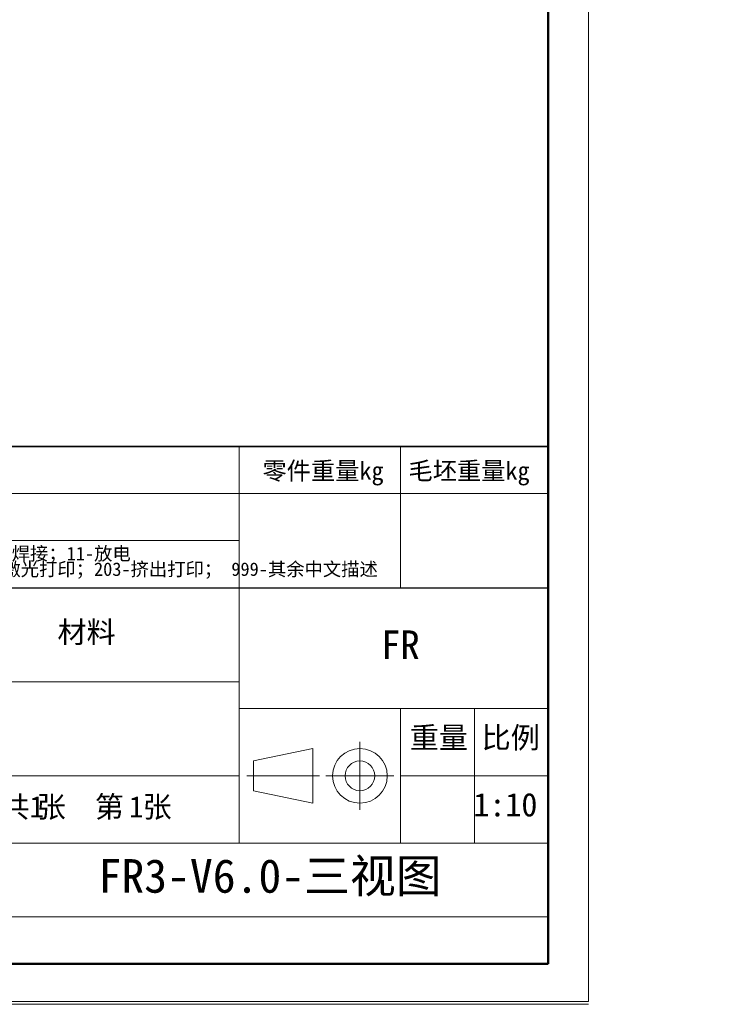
# Model space of a CAD drawing. Header units: millimetres. Extents: x -55 to 731, y 0 to 297.
# Tile 8 of 14: x 335 to 439, y 0 to 147. Entities that reach past the tile are written whole.
import ezdxf

# ---------------------------------------------------------------- set-up
doc = ezdxf.new("R2010")
doc.units = ezdxf.units.MM
doc.linetypes.add('CENTERX2', pattern=[20.32, 12.7, -2.54, 2.54, -2.54])
doc.layers.add('文字层', color=7, linetype='Continuous', lineweight=25)
doc.layers.add('细线层', color=7, linetype='Continuous', lineweight=25)
doc.styles.add('SLDTEXTSTYLE0', font='仿宋_GB2312', dxfattribs={"bigfont": 'bigfont'})
doc.styles.add('SLDTEXTSTYLE1', font='仿宋_GB2312')
doc.styles.add('SLDTEXTSTYLE2', font='SIMSUN.TTC', dxfattribs={"bigfont": 'bigfont'})

# ---------------------------------------------------------------- blocks, each defined once
blk = doc.blocks.new('SW_NOTE_0')
at = {"color": 0, "linetype": 'Continuous', "lineweight": 0, "attachment_point": 2}
for s, insert, char_height, style in [('张  \\M+191E6', (11.91, 4.09), 3.175, 'SLDTEXTSTYLE0'), ('张', (23.35, 4.09), 3.17, 'SLDTEXTSTYLE0'), ('\\M+18BA4', (2.18, 4.09), 3.175, 'SLDTEXTSTYLE0'), ('1', (5.42, 4.09), 3.17, 'SLDTEXTSTYLE1'), ('1', (20.24, 4.09), 3.17, 'SLDTEXTSTYLE1')]:
    blk.add_mtext(s, dxfattribs=dict(at, insert=insert, char_height=char_height, style=style))
blk = doc.blocks.new('SW_NOTE_1')
at = {"color": 0, "linetype": 'Continuous', "lineweight": 0, "char_height": 2, "attachment_point": 1, "style": 'SLDTEXTSTYLE2'}
for s, insert in [('1-车\\M+181472-铣\\M+181473-\\M+19681\\M+181474-钻\\M+181475-镗\\M+181476-线\\M+190D8\\M+18A84\\M+181477-热处\\M+1979D\\M+181478-\\M+1955C\\M+196CA处\\M+1979D\\M+181479-铸\\M+191A2\\M+1814710-焊\\M+190DA\\M+1814711-\\M+195FA电', (0, 2.33)), ('101-\\M+18C83\\M+18CF5\\M+190D8\\M+18147102-\\M+19094\\M+18D54\\M+19974\\M+18147103-\\M+19094\\M+18D54\\M+190DC\\M+19C5E\\M+18147104-擀\\M+18CCA\\M+18147105-铆\\M+190DA\\M+18147201-\\M+1928D\\M+19159\\M+18147202-\\M+18C83\\M+18CF5\\M+191C5\\M+188F3\\M+18147203-挤\\M+18F6F\\M+191C5\\M+188F3\\M+18147 999-\\M+191B4\\M+1975D\\M+19286\\M+195B6\\M+19560\\M+18F71', (0, 0))]:
    blk.add_mtext(s, dxfattribs=dict(at, insert=insert))

msp = doc.modelspace()

# ---------------------------------------------------------------- linework, layer by layer
at = {"color": 7, "linetype": 'Continuous', "lineweight": 18}
for p, q in [((419.993, 297.3966), (419.993, 0.3966)), ((367.9959, 75.9894), (367.9959, 82.9894)), ((391.9959, 75.9894), (391.9959, 82.9894)), ((233.9959, 75.9894), (413.9959, 75.9894)), ((367.9959, 61.9894), (367.9959, 75.9894)), ((391.9959, 61.9894), (391.9959, 75.9894)), ((367.9959, 68.9894), (233.9959, 68.9894)), ((367.9959, 61.9894), (367.9959, 23.9894)), ((323.9959, 47.9894), (367.9959, 47.9894)), ((413.9959, 43.9894), (367.9959, 43.9894)), ((391.9959, 43.9894), (391.9959, 23.9894)), ((402.9959, 43.9894), (402.9959, 23.9894)), ((370.12, 36.1982), (378.9507, 38.054)), ((378.9507, 38.054), (378.9507, 29.9249)), ((370.12, 36.1982), (370.12, 31.7807)), ((367.9959, 33.9894), (233.9959, 33.9894)), ((391.9959, 33.9894), (413.9959, 33.9894)), ((370.12, 31.7807), (378.9507, 29.9249)), ((367.9959, 23.9894), (323.9959, 23.9894)), ((413.9959, 23.9894), (367.9959, 23.9894)), ((-0.0005, 0.3966), (419.993, 0.3966)), ((209.9959, -0.0106), (419.9959, -0.0106))]:
    msp.add_line(p, q, dxfattribs=at)
at = {"color": 7, "linetype": 'Continuous', "lineweight": 50}
for p, q in [((413.9959, 5.9894), (413.9959, 290.9894)), ((23.9959, 5.9894), (413.9959, 5.9894)), ((233.9959, 5.9894), (413.9959, 5.9894))]:
    msp.add_line(p, q, dxfattribs=at)
at = {"color": 7, "linetype": 'Continuous', "lineweight": 35}
for p, q in [((233.9959, 82.9894), (413.9959, 82.9894)), ((413.9959, 61.9894), (413.9959, 5.9894)), ((413.9959, 5.9894), (233.9959, 5.9894))]:
    msp.add_line(p, q, dxfattribs=at)
at = {"color": 7, "linetype": 'Continuous', "lineweight": 25}
msp.add_line((233.9959, 61.9894), (413.9959, 61.9894), dxfattribs=at)
at = {"color": 7, "linetype": 'CENTERX2', "lineweight": 18}
for p, q in [((385.9534, 28.9249), (385.9534, 39.054)), ((369.12, 33.9894), (379.9507, 33.9894)), ((380.8888, 33.9894), (391.0179, 33.9894))]:
    msp.add_line(p, q, dxfattribs=at)
at = {"color": 7, "linetype": 'Continuous', "lineweight": 18}
for radius in [4.0645, 2.2088]:
    msp.add_circle((385.9534, 33.9894), radius, dxfattribs=at)
at = {"layer": '细线层', "color": 7, "lineweight": 18}
msp.add_line((323.9959, 12.9894), (413.9959, 12.9894), dxfattribs=at)

# ---------------------------------------------------------------- block references
at = {"color": 7, "linetype": 'Continuous', "lineweight": 0}
for name, p in [('SW_NOTE_1', (234.6133, 65.7451)), ('SW_NOTE_0', (332.4181, 26.8798))]:
    msp.add_blockref(name, p, dxfattribs=at)

# ---------------------------------------------------------------- texts
at = {"color": 7, "linetype": 'Continuous', "lineweight": 0, "attachment_point": 2}
for s, insert, char_height, style in [('简\\M+188D5\\M+189C1\\M+18D48\\M+18D48艺\\M+19848线', (302.025, 81.1045), 2.645833, 'SLDTEXTSTYLE0'), ('\\M+197EB\\M+18C8F\\M+18F64\\M+197CAkg', (380.4551, 80.7067), 2.645833, 'SLDTEXTSTYLE0'), ('\\M+196D1坯\\M+18F64\\M+197CAkg', (402.1913, 80.7067), 2.645833, 'SLDTEXTSTYLE0'), ('\\M+18DDE\\M+197BF', (345.2504, 56.9595), 3.175, 'SLDTEXTSTYLE0'), ('FR', (391.9688, 55.6308), 4.23333, 'SLDTEXTSTYLE1'), ('\\M+18F64\\M+197CA', (397.696, 41.2708), 3.175, 'SLDTEXTSTYLE0'), ('\\M+194E4\\M+197E1', (408.3967, 41.2708), 3.175, 'SLDTEXTSTYLE0'), ('1:10', (407.6064, 31.4485), 3.5, 'SLDTEXTSTYLE1'), ('FR3-V6.0-\\M+18E4F视图', (372.5695, 21.5927), 5, 'SLDTEXTSTYLE0')]:
    msp.add_mtext(s, dxfattribs=dict(at, insert=insert, char_height=char_height, style=style))
at = {"layer": '文字层', "color": 1, "insert": (297.0215, 75.3777), "char_height": 3.5, "attachment_point": 1, "style": 'SLDTEXTSTYLE0'}
msp.add_mtext('999-\\M+190D8\\M+18A84', dxfattribs=at)

doc.saveas('drawing.dxf')
